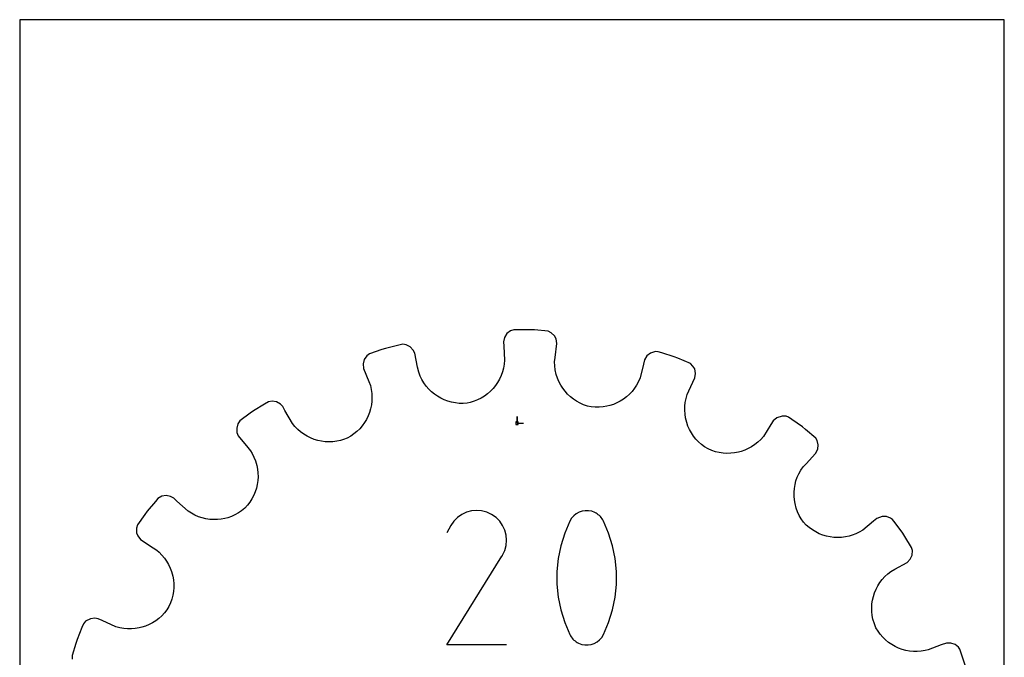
# Model space of a CAD drawing. Extents: x 0 to 216, y 0 to 279.
# Tile 2 of 2: x 0 to 216, y 140 to 279. Entities that reach past the tile are written whole.
import ezdxf

# ---------------------------------------------------------------- set-up
doc = ezdxf.new("R2010")
doc.units = 0

msp = doc.modelspace()

# ---------------------------------------------------------------- linework, layer by layer
at = {"layer": 'annotation', "color": 1}
for p, q in [((109.051908, 190.959435), (109.051908, 192.388185)), ((109.051908, 190.959435), (109.051908, 192.388185)), ((109.051908, 192.388185), (109.051908, 190.959435)), ((109.051908, 190.959435), (110.480658, 190.959435)), ((96.960456, 170.932057), (96.030253, 170.290613)), ((97.97719, 171.400667), (96.960456, 170.932057)), ((99.055554, 171.689974), (97.97719, 171.400667)), ((100.170645, 171.793509), (99.055554, 171.689974)), ((101.297564, 171.704804), (100.170645, 171.793509)), ((102.411407, 171.417389), (101.297564, 171.704804)), ((103.487275, 170.924796), (102.411407, 171.417389)), ((104.449523, 170.241508), (103.487275, 170.924796)), ((103.487275, 170.924796), (103.487275, 170.924796)), ((121.491915, 170.631632), (121.017494, 170.092166)), ((122.044375, 171.072299), (121.491915, 170.631632)), ((122.659164, 171.408946), (122.044375, 171.072299)), ((123.320575, 171.636352), (122.659164, 171.408946)), ((124.0129, 171.749296), (123.320575, 171.636352)), ((124.720431, 171.742558), (124.0129, 171.749296)), ((125.427459, 171.610917), (124.720431, 171.742558)), ((126.118277, 171.349153), (125.427459, 171.610917)), ((126.382733, 171.210183), (126.118277, 171.349153)), ((126.118277, 171.349153), (126.118277, 171.349153)), ((126.636505, 171.050558), (126.382733, 171.210183)), ((126.878358, 170.871542), (126.636505, 171.050558)), ((127.10706, 170.674398), (126.878358, 170.871542)), ((127.321379, 170.460389), (127.10706, 170.674398)), ((94.529047, 168.5151), (93.669101, 166.865484)), ((95.211483, 169.482804), (94.529047, 168.5151)), ((96.030253, 170.290613), (95.211483, 169.482804)), ((105.254067, 169.421565), (104.449523, 170.241508)), ((105.893752, 168.490099), (105.254067, 169.421565)), ((106.361426, 167.472239), (105.893752, 168.490099)), ((120.636818, 169.459122), (119.506388, 166.800796)), ((121.017494, 170.092166), (120.636818, 169.459122)), ((120.636818, 169.459122), (120.636818, 169.459122)), ((127.520081, 170.230778), (127.321379, 170.460389)), ((127.701933, 169.98683), (127.520081, 170.230778)), ((127.865703, 169.729806), (127.701933, 169.98683)), ((128.010157, 169.460971), (127.865703, 169.729806)), ((129.146066, 166.797166), (128.010157, 169.460971)), ((128.010157, 169.460971), (128.010157, 169.460971)), ((106.649934, 166.393114), (106.361426, 167.472239)), ((106.752122, 165.277855), (106.649934, 166.393114)), ((119.506388, 166.800796), (118.658566, 164.065376)), ((129.997998, 164.057636), (129.146066, 166.797166)), ((106.368925, 163.039452), (106.660837, 164.151591)), ((106.660837, 164.151591), (106.752122, 165.277855)), ((105.844726, 161.921022), (105.856956, 161.943186)), ((105.856956, 161.943186), (105.869231, 161.966568)), ((105.869231, 161.966568), (106.368925, 163.039452)), ((105.869231, 161.966568), (105.869231, 161.966568)), ((118.658566, 164.065376), (118.093352, 161.274673)), ((130.565952, 161.264194), (129.997998, 164.057636)), ((93.650608, 142.30433), (105.752723, 161.787182)), ((105.752723, 161.787182), (105.76719, 161.805084)), ((105.752723, 161.787182), (105.752723, 161.787182)), ((105.76719, 161.805084), (105.781064, 161.823139)), ((105.781064, 161.823139), (105.794436, 161.841498)), ((105.794436, 161.841498), (105.807396, 161.860313)), ((105.807396, 161.860313), (105.820037, 161.879738)), ((105.820037, 161.879738), (105.83245, 161.899923)), ((105.83245, 161.899923), (105.844726, 161.921022)), ((118.093352, 161.274673), (117.810744, 158.4505)), ((130.849929, 158.438651), (130.565952, 161.264194)), ((117.810744, 158.4505), (117.810744, 155.614668)), ((130.849929, 155.602818), (130.849929, 158.438651)), ((117.810744, 155.614668), (118.093352, 152.788987)), ((130.565952, 152.778508), (130.849929, 155.602818)), ((118.093352, 152.788987), (118.658566, 149.995271)), ((129.997998, 149.987531), (130.565952, 152.778508)), ((118.658566, 149.995271), (119.506388, 147.25533)), ((129.146066, 147.2517), (129.997998, 149.987531)), ((119.506388, 147.25533), (120.636818, 144.590977)), ((128.010157, 144.592826), (129.146066, 147.2517)), ((120.636818, 144.590977), (120.636818, 144.590977)), ((120.636818, 144.590977), (120.780747, 144.322677)), ((120.780747, 144.322677), (120.943307, 144.066935)), ((120.943307, 144.066935), (121.123812, 143.824526)), ((121.123812, 143.824526), (121.321578, 143.596227)), ((121.321578, 143.596227), (121.535919, 143.382814)), ((121.535919, 143.382814), (121.766151, 143.185064)), ((121.766151, 143.185064), (122.011589, 143.003752)), ((122.011589, 143.003752), (122.271548, 142.839655)), ((122.271548, 142.839655), (122.545342, 142.693549)), ((122.545342, 142.693549), (122.545342, 142.693549)), ((122.545342, 142.693549), (123.230718, 142.437337)), ((125.328492, 142.421469), (125.988663, 142.649801)), ((125.988663, 142.649801), (126.602805, 142.986293)), ((126.602805, 142.986293), (127.155029, 143.425755)), ((127.155029, 143.425755), (127.629443, 143.962996)), ((127.629443, 143.962996), (128.010157, 144.592826)), ((128.010157, 144.592826), (128.010157, 144.592826)), ((106.74767, 142.30433), (93.650608, 142.30433)), ((123.230718, 142.437337), (123.933629, 142.310047)), ((123.933629, 142.310047), (124.638184, 142.306488)), ((124.638184, 142.306488), (125.328492, 142.421469))]:
    msp.add_line(p, q, dxfattribs=at)
at = {"layer": 'boundary', "color": 5}
for p, q in [((106.293065, 209.748071), (106.070352, 208.762199)), ((106.824876, 210.574172), (106.293065, 209.748071)), ((107.604493, 211.173586), (106.824876, 210.574172)), ((108.316122, 211.397854), (107.604493, 211.173586)), ((109.191967, 211.406981), (108.316122, 211.397854)), ((112.007266, 211.436317), (109.191967, 211.406981)), ((112.881128, 211.376672), (112.007266, 211.436317)), ((115.855558, 211.122131), (112.881128, 211.376672)), ((116.563986, 210.767479), (115.855558, 211.122131)), ((117.24588, 210.073602), (116.563986, 210.767479)), ((117.614804, 209.421196), (117.24588, 210.073602)), ((80.224227, 207.338126), (79.394064, 207.05892)), ((81.073681, 207.551558), (80.224227, 207.338126)), ((83.980973, 208.228892), (81.073681, 207.551558)), ((84.764432, 208.110238), (83.980973, 208.228892)), ((85.627621, 207.661303), (84.764432, 208.110238)), ((86.290317, 206.941852), (85.627621, 207.661303)), ((106.070352, 208.762199), (106.13032, 207.803104)), ((106.13032, 207.803104), (106.323076, 204.720204)), ((117.409848, 205.35762), (117.780093, 208.424134)), ((117.780093, 208.424134), (117.614804, 209.421196)), ((76.118312, 205.728022), (75.561773, 204.916951)), ((76.725604, 206.161447), (76.118312, 205.728022)), ((79.394064, 207.05892), (76.725604, 206.161447)), ((86.645235, 206.25765), (86.290317, 206.941852)), ((87.240677, 203.226828), (86.645235, 206.25765)), ((117.294664, 204.403622), (117.409848, 205.35762)), ((137.544593, 205.671668), (137.028512, 204.803495)), ((138.306217, 206.29384), (137.544593, 205.671668)), ((139.409803, 206.621183), (138.306217, 206.29384)), ((139.978733, 206.61607), (139.409803, 206.621183)), ((140.814552, 206.354113), (139.978733, 206.61607)), ((143.501194, 205.512085), (140.814552, 206.354113)), ((144.31387, 205.185343), (143.501194, 205.512085)), ((147.064081, 204.024126), (144.31387, 205.185343)), ((75.561773, 204.916951), (75.311151, 203.966868)), ((75.311151, 203.966868), (75.404076, 202.960579)), ((75.404076, 202.960579), (76.540036, 200.088293)), ((87.496783, 202.087456), (87.240677, 203.226828)), ((106.090444, 202.990462), (105.866359, 202.162041)), ((106.243507, 203.844001), (106.090444, 202.990462)), ((106.323076, 204.720204), (106.243507, 203.844001)), ((117.32299, 203.523994), (117.294664, 204.403622)), ((117.426487, 202.662624), (117.32299, 203.523994)), ((136.789152, 203.872767), (136.019756, 200.881051)), ((137.028512, 204.803495), (136.789152, 203.872767)), ((147.628207, 203.467819), (147.064081, 204.024126)), ((148.016066, 202.825957), (147.628207, 203.467819)), ((87.811095, 201.269094), (87.496783, 202.087456)), ((88.190402, 200.491864), (87.811095, 201.269094)), ((105.574811, 201.362871), (105.218923, 200.596582)), ((105.866359, 202.162041), (105.574811, 201.362871)), ((117.659805, 201.628864), (117.426487, 202.662624)), ((117.92029, 200.821049), (117.659805, 201.628864)), ((118.246365, 200.042773), (117.92029, 200.821049)), ((136.019756, 200.881051), (135.673375, 200.072294)), ((146.760763, 198.06113), (148.060645, 200.863343)), ((148.211439, 201.862654), (148.016066, 202.825957)), ((148.060645, 200.863343), (148.211439, 201.862654)), ((76.540036, 200.088293), (76.893435, 199.194721)), ((76.893435, 199.194721), (77.088701, 198.336764)), ((88.630576, 199.757804), (88.190402, 200.491864)), ((89.128012, 199.070043), (88.630576, 199.757804)), ((89.678713, 198.43077), (89.128012, 199.070043)), ((104.325491, 199.174671), (103.794619, 198.526812)), ((104.801492, 199.866205), (104.325491, 199.174671)), ((105.218923, 200.596582), (104.801492, 199.866205)), ((118.635262, 199.298053), (118.246365, 200.042773)), ((119.08396, 198.590019), (118.635262, 199.298053)), ((135.263902, 199.307895), (134.794733, 198.589055)), ((135.673375, 200.072294), (135.263902, 199.307895)), ((77.088701, 198.336764), (77.206496, 197.477615)), ((77.206496, 197.477615), (77.249395, 196.620602)), ((77.249395, 196.620602), (77.219199, 195.770446)), ((90.278614, 197.842384), (89.678713, 198.43077)), ((90.924071, 197.307639), (90.278614, 197.842384)), ((91.611166, 196.829426), (90.924071, 197.307639)), ((92.336169, 196.410198), (91.611166, 196.829426)), ((101.901648, 196.875929), (101.18117, 196.435134)), ((102.579768, 197.374097), (101.901648, 196.875929)), ((103.211741, 197.92563), (102.579768, 197.374097)), ((103.794619, 198.526812), (103.211741, 197.92563)), ((119.589741, 197.923064), (119.08396, 198.590019)), ((120.149345, 197.299862), (119.589741, 197.923064)), ((120.760447, 196.724951), (120.149345, 197.299862)), ((121.41982, 196.201618), (120.760447, 196.724951)), ((133.072441, 196.734603), (132.406432, 196.224489)), ((133.695131, 197.300332), (133.072441, 196.734603)), ((134.270592, 197.919264), (133.695131, 197.300332)), ((134.794733, 198.589055), (134.270592, 197.919264)), ((146.111535, 196.344123), (146.356367, 197.189357)), ((146.356367, 197.189357), (146.760763, 198.06113)), ((53.647949, 195.115731), (51.262817, 193.619764)), ((54.560817, 195.627552), (53.647949, 195.115731)), ((55.342499, 195.756993), (54.560817, 195.627552)), ((56.301942, 195.596616), (55.342499, 195.756993)), ((57.154465, 195.117122), (56.301942, 195.596616)), ((57.703574, 194.576059), (57.154465, 195.117122)), ((58.171153, 193.736518), (57.703574, 194.576059)), ((77.117477, 194.931371), (76.946492, 194.107555)), ((77.219199, 195.770446), (77.117477, 194.931371)), ((93.09489, 196.052021), (92.336169, 196.410198)), ((93.883646, 195.758062), (93.09489, 196.052021)), ((94.698605, 195.530606), (93.883646, 195.758062)), ((95.535876, 195.372528), (94.698605, 195.530606)), ((96.391666, 195.286307), (95.535876, 195.372528)), ((97.261663, 195.273892), (96.391666, 195.286307)), ((98.136176, 195.351096), (97.261663, 195.273892)), ((98.792984, 195.487691), (98.136176, 195.351096)), ((99.623717, 195.737397), (98.792984, 195.487691)), ((100.42075, 196.054204), (99.623717, 195.737397)), ((101.18117, 196.435134), (100.42075, 196.054204)), ((122.124522, 195.73335), (121.41982, 196.201618)), ((122.871884, 195.324287), (122.124522, 195.73335)), ((123.658978, 194.977726), (122.871884, 195.324287)), ((124.482842, 194.697403), (123.658978, 194.977726)), ((125.338551, 194.500694), (124.482842, 194.697403)), ((126.210852, 194.422664), (125.338551, 194.500694)), ((127.075443, 194.421187), (126.210852, 194.422664)), ((127.927751, 194.493221), (127.075443, 194.421187)), ((128.764003, 194.636845), (127.927751, 194.493221)), ((129.390723, 194.78697), (128.764003, 194.636845)), ((130.189483, 195.05111), (129.390723, 194.78697)), ((130.960979, 195.380345), (130.189483, 195.05111)), ((131.701365, 195.772231), (130.960979, 195.380345)), ((132.406432, 196.224489), (131.701365, 195.772231)), ((145.832034, 193.789533), (145.850903, 194.639571)), ((145.850903, 194.639571), (145.943548, 195.492653)), ((145.943548, 195.492653), (146.111535, 196.344123)), ((50.559613, 193.09756), (48.299248, 191.418999)), ((51.262817, 193.619764), (50.559613, 193.09756)), ((59.802252, 190.873012), (58.171153, 193.736518)), ((76.402603, 192.523325), (76.034136, 191.771058)), ((76.70723, 193.303555), (76.402603, 192.523325)), ((76.946492, 194.107555), (76.70723, 193.303555)), ((145.885033, 192.945867), (145.832034, 193.789533)), ((146.008105, 192.113358), (145.885033, 192.945867)), ((167.156938, 192.500608), (166.007479, 192.138408)), ((168.074529, 192.464696), (167.156938, 192.500608)), ((168.614142, 192.284138), (168.074529, 192.464696)), ((169.328077, 191.776697), (168.614142, 192.284138)), ((47.85525, 190.819445), (47.577148, 189.876155)), ((48.299248, 191.418999), (47.85525, 190.819445)), ((60.354125, 190.19197), (59.802252, 190.873012)), ((60.955032, 189.5699), (60.354125, 190.19197)), ((75.112388, 190.368189), (74.563587, 189.725799)), ((75.603526, 191.051223), (75.112388, 190.368189)), ((76.034136, 191.771058), (75.603526, 191.051223)), ((146.261725, 191.107531), (146.008105, 192.113358)), ((146.536692, 190.317163), (146.261725, 191.107531)), ((146.876517, 189.55159), (146.536692, 190.317163)), ((164.732745, 190.660502), (163.076547, 188.05299)), ((165.247992, 191.471703), (164.732745, 190.660502)), ((166.007479, 192.138408), (165.247992, 191.471703)), ((171.622941, 190.145588), (169.328077, 191.776697)), ((172.294856, 189.583677), (171.622941, 190.145588)), ((47.577148, 189.876155), (47.632101, 188.895032)), ((47.632101, 188.895032), (47.936769, 188.186939)), ((47.936769, 188.186939), (49.999488, 185.585932)), ((61.60019, 189.008183), (60.955032, 189.5699)), ((62.285815, 188.507523), (61.60019, 189.008183)), ((63.007255, 188.069489), (62.285815, 188.507523)), ((63.759549, 187.695468), (63.007255, 188.069489)), ((72.584907, 188.087059), (71.821637, 187.650787)), ((73.297589, 188.581103), (72.584907, 188.087059)), ((73.958088, 189.128608), (73.297589, 188.581103)), ((74.563587, 189.725799), (73.958088, 189.128608)), ((147.279862, 188.815714), (146.876517, 189.55159)), ((147.745354, 188.114511), (147.279862, 188.815714)), ((148.270836, 187.451205), (147.745354, 188.114511)), ((163.076547, 188.05299), (162.497432, 187.391177)), ((174.551591, 187.629384), (172.294856, 189.583677)), ((64.538603, 187.386639), (63.759549, 187.695468)), ((65.339861, 187.144101), (64.538603, 187.386639)), ((66.159082, 186.969109), (65.339861, 187.144101)), ((66.991337, 186.863097), (66.159082, 186.969109)), ((67.832489, 186.827183), (66.991337, 186.863097)), ((68.67794, 186.862706), (67.832489, 186.827183)), ((69.523055, 186.97094), (68.67794, 186.862706)), ((70.363401, 187.15315), (69.523055, 186.97094)), ((70.999776, 187.335602), (70.363401, 187.15315)), ((71.821637, 187.650787), (70.999776, 187.335602)), ((148.85526, 186.831361), (148.270836, 187.451205)), ((149.496573, 186.258338), (148.85526, 186.831361)), ((150.193397, 185.737101), (149.496573, 186.258338)), ((150.946551, 185.28577), (150.193397, 185.737101)), ((160.498024, 185.777157), (159.759327, 185.36609)), ((161.203495, 186.252016), (160.498024, 185.777157)), ((161.871679, 186.790609), (161.203495, 186.252016)), ((162.497432, 187.391177), (161.871679, 186.790609)), ((174.863197, 187.153348), (174.551591, 187.629384)), ((175.086862, 186.195882), (174.863197, 187.153348)), ((174.974643, 185.218858), (175.086862, 186.195882)), ((49.999488, 185.585932), (50.611716, 184.845287)), ((50.611716, 184.845287), (50.955375, 184.269063)), ((50.955375, 184.269063), (51.350664, 183.494175)), ((151.752269, 184.942193), (150.946551, 185.28577)), ((152.573719, 184.673151), (151.752269, 184.942193)), ((153.406664, 184.478318), (152.573719, 184.673151)), ((154.246478, 184.356601), (153.406664, 184.478318)), ((155.088703, 184.307031), (154.246478, 184.356601)), ((155.928542, 184.32803), (155.088703, 184.307031)), ((156.761492, 184.41901), (155.928542, 184.32803)), ((157.583174, 184.579143), (156.761492, 184.41901)), ((158.201179, 184.740999), (157.583174, 184.579143)), ((158.992435, 185.02064), (158.201179, 184.740999)), ((159.759327, 185.36609), (158.992435, 185.02064)), ((172.420593, 182.052152), (174.522765, 184.315602)), ((174.522765, 184.315602), (174.974643, 185.218858)), ((51.350664, 183.494175), (51.673632, 182.697301)), ((51.673632, 182.697301), (51.980095, 181.68913)), ((51.980095, 181.68913), (52.14236, 180.85985)), ((171.766604, 181.347989), (172.420593, 182.052152)), ((52.14236, 180.85985), (52.233898, 180.023652)), ((52.233898, 180.023652), (52.255493, 179.184748)), ((170.497969, 179.079064), (170.849803, 179.862019)), ((170.849803, 179.862019), (171.272658, 180.619865)), ((171.272658, 180.619865), (171.766604, 181.347989)), ((52.08869, 177.519372), (51.901353, 176.701825)), ((52.206462, 178.348833), (52.08869, 177.519372)), ((52.255493, 179.184748), (52.206462, 178.348833)), ((169.866621, 176.627724), (170.006508, 177.457283)), ((170.006508, 177.457283), (170.217047, 178.276372)), ((170.217047, 178.276372), (170.497969, 179.079064)), ((31.177659, 174.916268), (30.326337, 174.454649)), ((32.139765, 175.060234), (31.177659, 174.916268)), ((33.099286, 174.86742), (32.139765, 175.060234)), ((51.322111, 175.119719), (50.930227, 174.364959)), ((51.645306, 175.900526), (51.322111, 175.119719)), ((51.901353, 176.701825), (51.645306, 175.900526)), ((169.797064, 175.791699), (169.866621, 176.627724)), ((169.797405, 174.953986), (169.797064, 175.791699)), ((169.867577, 174.119191), (169.797405, 174.953986)), ((29.764426, 173.782734), (27.958229, 171.622941)), ((30.326337, 174.454649), (29.764426, 173.782734)), ((33.788215, 174.522765), (33.099286, 174.86742)), ((34.492378, 173.868776), (33.788215, 174.522765)), ((36.928599, 171.649399), (34.492378, 173.868776)), ((49.94632, 172.949963), (49.354915, 172.299203)), ((50.471737, 173.640048), (49.94632, 172.949963)), ((50.930227, 174.364959), (50.471737, 173.640048)), ((170.007506, 173.29192), (169.867577, 174.119191)), ((170.283271, 172.288151), (170.007506, 173.29192)), ((27.450788, 170.909005), (25.819678, 168.614142)), ((27.958229, 171.622941), (27.450788, 170.909005)), ((37.663775, 171.172322), (36.928599, 171.649399)), ((38.427579, 170.766319), (37.663775, 171.172322)), ((39.215217, 170.431311), (38.427579, 170.766319)), ((47.200886, 170.843532), (46.424386, 170.495801)), ((47.951785, 171.259943), (47.200886, 170.843532)), ((48.671176, 171.745375), (47.951785, 171.259943)), ((49.354915, 172.299203), (48.671176, 171.745375)), ((170.578312, 171.495181), (170.283271, 172.288151)), ((170.942339, 170.724756), (170.578312, 171.495181)), ((171.375127, 169.981333), (170.942339, 170.724756)), ((25.819678, 168.614142), (25.582949, 167.906655)), ((40.0218, 170.16709), (39.215217, 170.431311)), ((40.843374, 169.973315), (40.0218, 170.16709)), ((41.674467, 169.850116), (40.843374, 169.973315)), ((42.510892, 169.797145), (41.674467, 169.850116)), ((43.347913, 169.814056), (42.510892, 169.797145)), ((44.180923, 169.900779), (43.347913, 169.814056)), ((45.005138, 170.057252), (44.180923, 169.900779)), ((45.626292, 170.217152), (45.005138, 170.057252)), ((46.424386, 170.495801), (45.626292, 170.217152)), ((171.876788, 169.270402), (171.375127, 169.981333)), ((172.453617, 168.608572), (171.876788, 169.270402)), ((173.113708, 168.032824), (172.453617, 168.608572)), ((187.226005, 169.460037), (184.845287, 167.492101)), ((187.96665, 170.072266), (187.226005, 169.460037)), ((189.127835, 170.484755), (187.96665, 170.072266)), ((190.099981, 170.46068), (189.127835, 170.484755)), ((190.961709, 170.143214), (190.099981, 170.46068)), ((191.419, 169.804569), (190.961709, 170.143214)), ((191.941203, 169.101365), (191.419, 169.804569)), ((193.619764, 166.841), (191.941203, 169.101365)), ((25.582949, 167.906655), (25.609511, 166.923699)), ((25.609511, 166.923699), (25.88096, 166.224882)), ((173.812057, 167.523288), (173.113708, 168.032824)), ((174.544051, 167.080603), (173.812057, 167.523288)), ((175.304992, 166.705017), (174.544051, 167.080603)), ((176.090661, 166.397755), (175.304992, 166.705017)), ((176.895815, 166.158012), (176.090661, 166.397755)), ((182.50704, 166.35762), (181.883205, 166.179221)), ((183.308875, 166.663438), (182.50704, 166.35762)), ((184.089799, 167.041529), (183.308875, 166.663438)), ((184.845287, 167.492101), (184.089799, 167.041529)), ((194.085162, 166.098981), (193.619764, 166.841)), ((25.88096, 166.224882), (26.473916, 165.428205)), ((26.473916, 165.428205), (29.239625, 163.591793)), ((177.716189, 165.987182), (176.895815, 166.158012)), ((178.547181, 165.885721), (177.716189, 165.987182)), ((179.383806, 165.853448), (178.547181, 165.885721)), ((180.222067, 165.89164), (179.383806, 165.853448)), ((181.056624, 165.99996), (180.222067, 165.89164)), ((181.883205, 166.179221), (181.056624, 165.99996)), ((195.58113, 163.71385), (194.085162, 166.098981)), ((29.239625, 163.591793), (30.050827, 163.076547)), ((30.050827, 163.076547), (30.555603, 162.634846)), ((30.555603, 162.634846), (31.170704, 162.020159)), ((31.170704, 162.020159), (31.724002, 161.362044)), ((195.285447, 161.120181), (195.693421, 162.01395)), ((195.77677, 162.993825), (195.58113, 163.71385)), ((195.693421, 162.01395), (195.77677, 162.993825)), ((31.724002, 161.362044), (32.213984, 160.66542)), ((32.213984, 160.66542), (32.640188, 159.934607)), ((32.640188, 159.934607), (33.001208, 159.174405)), ((191.877452, 158.897264), (194.576059, 160.400243)), ((194.576059, 160.400243), (195.285447, 161.120181)), ((33.001208, 159.174405), (33.296464, 158.388931)), ((33.296464, 158.388931), (33.575028, 157.390912)), ((189.706602, 157.299531), (190.342969, 157.889738)), ((190.342969, 157.889738), (191.03791, 158.429685)), ((191.03791, 158.429685), (191.877452, 158.897264)), ((33.575028, 157.390912), (33.718959, 156.565679)), ((33.718959, 156.565679), (33.793466, 155.730328)), ((33.793466, 155.730328), (33.797819, 154.889093)), ((188.161894, 155.273498), (188.615049, 155.987397)), ((188.615049, 155.987397), (189.130488, 156.664227)), ((189.130488, 156.664227), (189.706602, 157.299531)), ((33.731473, 154.04656), (33.592531, 153.207592)), ((33.797819, 154.889093), (33.731473, 154.04656)), ((187.189493, 152.957555), (187.447972, 153.754257)), ((187.447972, 153.754257), (187.772464, 154.527821)), ((187.772464, 154.527821), (188.161894, 155.273498)), ((33.09359, 151.558063), (32.732325, 150.756308)), ((33.380309, 152.37652), (33.09359, 151.558063)), ((33.592531, 153.207592), (33.380309, 152.37652)), ((186.82283, 150.471896), (186.875624, 151.311767)), ((186.875624, 151.311767), (186.998193, 152.141653)), ((186.998193, 152.141653), (187.189493, 152.957555)), ((31.718706, 149.334271), (31.133627, 148.706239)), ((32.252974, 150.018275), (31.718706, 149.334271)), ((32.732325, 150.756308), (32.252974, 150.018275)), ((186.841176, 149.626623), (186.82283, 150.471896)), ((186.931912, 148.780603), (186.841176, 149.626623)), ((13.968745, 146.926119), (13.642004, 146.113444)), ((14.436313, 147.507544), (13.968745, 146.926119)), ((15.506435, 148.062424), (14.436313, 147.507544)), ((16.478282, 148.175658), (15.506435, 148.062424)), ((17.240474, 148.060645), (16.478282, 148.175658)), ((18.112247, 147.656249), (17.240474, 148.060645)), ((21.115019, 146.298273), (18.112247, 147.656249)), ((29.119672, 147.172795), (28.375694, 146.784345)), ((29.829506, 147.624015), (29.119672, 147.172795)), ((30.502967, 148.135381), (29.829506, 147.624015)), ((31.133627, 148.706239), (30.502967, 148.135381)), ((187.096389, 147.938394), (186.931912, 148.780603)), ((187.410389, 146.909027), (187.096389, 147.938394)), ((187.754307, 146.101069), (187.410389, 146.909027)), ((13.642004, 146.113444), (12.591732, 143.501194)), ((21.961733, 146.071675), (21.115019, 146.298273)), ((22.813585, 145.921565), (21.961733, 146.071675)), ((23.665945, 145.846425), (22.813585, 145.921565)), ((24.514471, 145.84461), (23.665945, 145.846425)), ((25.355489, 145.914236), (24.514471, 145.84461)), ((26.184307, 146.053675), (25.355489, 145.914236)), ((26.80741, 146.200152), (26.184307, 146.053675)), ((27.603402, 146.459647), (26.80741, 146.200152)), ((28.375694, 146.784345), (27.603402, 146.459647)), ((188.204287, 145.349803), (187.754307, 146.101069)), ((188.711016, 144.649503), (188.204287, 145.349803)), ((12.329775, 142.665376), (11.487747, 139.978734)), ((12.591732, 143.501194), (12.329775, 142.665376)), ((189.270311, 144.002055), (188.711016, 144.649503)), ((189.878227, 143.410008), (189.270311, 144.002055)), ((190.530261, 142.87489), (189.878227, 143.410008)), ((191.222028, 142.398114), (190.530261, 142.87489)), ((203.199354, 142.721791), (202.067006, 142.346342)), ((204.192306, 142.733198), (203.199354, 142.721791)), ((205.109404, 142.409987), (204.192306, 142.733198)), ((191.949558, 141.98225), (191.222028, 142.398114)), ((192.70846, 141.628931), (191.949558, 141.98225)), ((193.49433, 141.339814), (192.70846, 141.628931)), ((194.303032, 141.116753), (193.49433, 141.339814)), ((195.130469, 140.962203), (194.303032, 141.116753)), ((195.972174, 140.877453), (195.130469, 140.962203)), ((196.823956, 140.864601), (195.972174, 140.877453)), ((197.681476, 140.925271), (196.823956, 140.864601)), ((198.540342, 141.061449), (197.681476, 140.925271)), ((199.19472, 141.210382), (198.540342, 141.061449)), ((202.067006, 142.346342), (199.19472, 141.210382)), ((205.830866, 141.841405), (205.109404, 142.409987)), ((206.161447, 141.378212), (205.830866, 141.841405)), ((206.440653, 140.54805), (206.161447, 141.378212)), ((207.338126, 137.87959), (206.440653, 140.54805)), ((11.487747, 139.978734), (11.481042, 139.232808))]:
    msp.add_line(p, q, dxfattribs=at)
at = {"layer": 'frame', "color": 5}
for p, q in [((215.9, 279.4), (0, 279.4)), ((0, 279.4), (0, 0)), ((215.9, 0), (215.9, 279.4))]:
    msp.add_line(p, q, dxfattribs=at)
at = {"layer": 'hole', "color": 5}
for p, q in [((109.337658, 191.245185), (108.766158, 191.245185)), ((108.766158, 191.245185), (108.766158, 190.673685)), ((108.766158, 190.673685), (109.337658, 190.673685)), ((109.337658, 190.673685), (109.337658, 191.245185))]:
    msp.add_line(p, q, dxfattribs=at)

doc.saveas('drawing.dxf')
